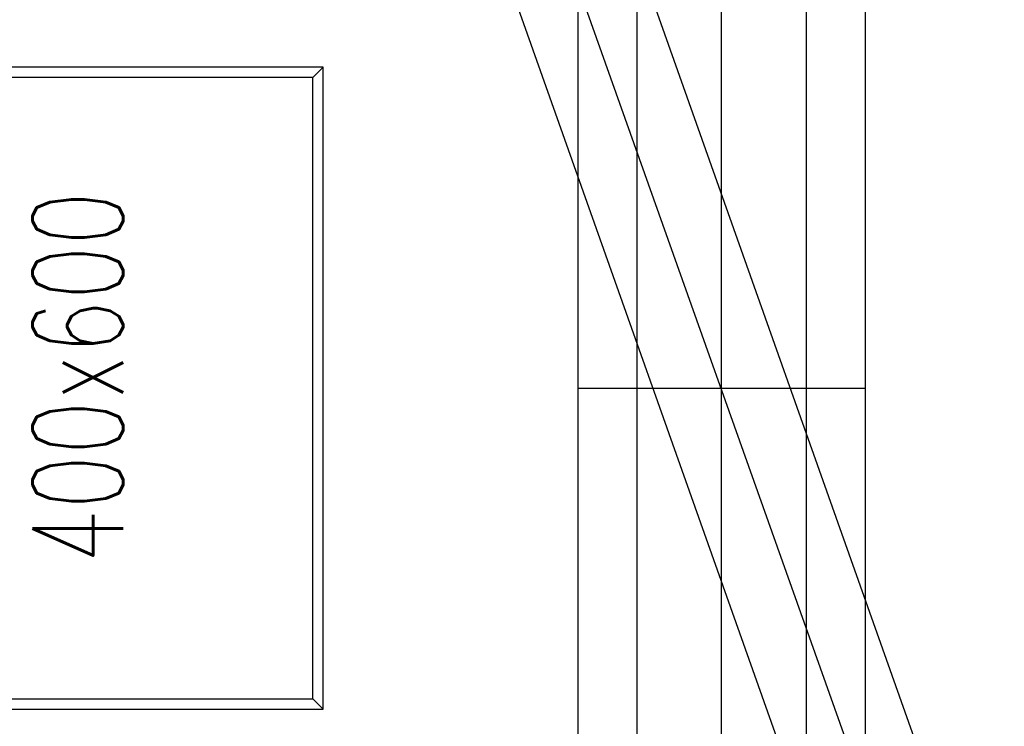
# Model space of a CAD drawing. Header units: millimetres. Extents: x 373037 to 682063, y 76092 to 274210.
# Tile 254 of 256: x 670369 to 671320, y 262358 to 263040. Entities that reach past the tile are written whole.
import ezdxf
from ezdxf.enums import TextEntityAlignment as Align

# ---------------------------------------------------------------- set-up
doc = ezdxf.new("R2010")
doc.units = ezdxf.units.MM
doc.header["$LTSCALE"] = 100
doc.layers.add('PUDORYS', color=253, linetype='CONTINUOUS')
doc.styles.add('Text0.7_romans', font='romans.shx', dxfattribs={"width": 0.7})

msp = doc.modelspace()

# ---------------------------------------------------------------- linework, layer by layer
at = {"layer": 'PUDORYS', "color": 252, "true_color": 0x939598}
for p, q in [((671299.97, 262157.79), (670796.2, 263577.14)), ((671360.6, 261799.17), (670731.55, 263569.74)), ((670964.64, 263520.65), (670964.64, 261847.65)), ((671128.64, 261848.65), (671128.64, 263520.65)), ((671046.64, 261879.65), (671046.64, 263489.65)), ((671046.64, 261934.65), (671046.64, 263434.65)), ((670907.64, 263364.65), (670907.64, 261878.65)), ((671185.64, 261878.65), (671185.64, 263364.65)), ((671296.86, 261792.84), (670793.11, 263212.12)), ((670661.64, 262994.65), (670241.64, 262994.65)), ((670651.64, 262984.65), (670661.64, 262994.65)), ((670661.64, 262374.65), (670661.64, 262994.65)), ((670651.64, 262984.65), (670251.64, 262984.65)), ((670651.64, 262384.65), (670651.64, 262984.65)), ((670907.64, 262684.65), (671185.64, 262684.65)), ((670251.64, 262384.65), (670651.64, 262384.65)), ((670651.64, 262384.65), (670661.64, 262374.65)), ((670241.64, 262374.65), (670661.64, 262374.65))]:
    msp.add_line(p, q, dxfattribs=at)

# ---------------------------------------------------------------- texts
at = {"layer": 'PUDORYS', "color": 252, "true_color": 0x939598, "style": 'Text0.7_romans', "width": 0.7}
msp.add_text('400x600', height=87.5, rotation=90, dxfattribs=at).set_placement((670468.57, 262694.96), align=Align.CENTER)

doc.saveas('drawing.dxf')
